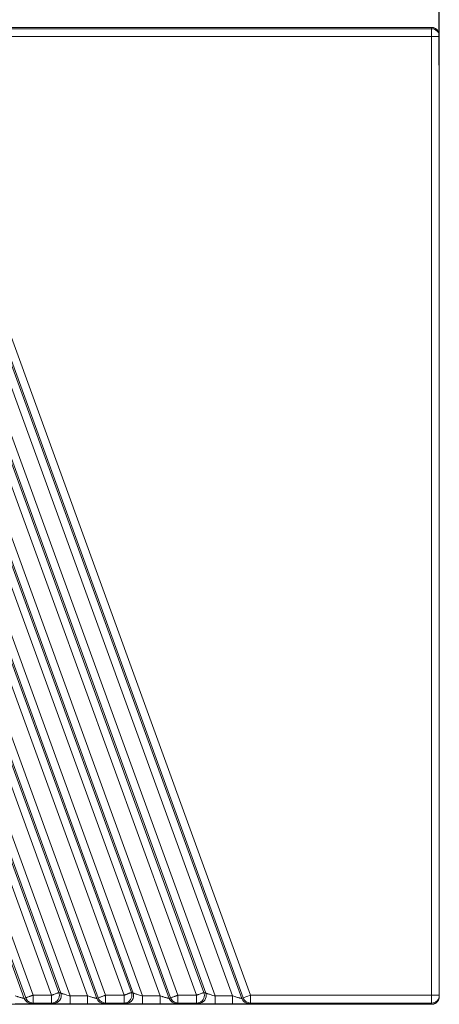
# Model space of a CAD drawing. Header units: millimetres. Extents: x 0 to 420, y 0 to 297.
# Tile 15 of 21: x 233 to 260, y 197 to 260. Entities that reach past the tile are written whole.
import ezdxf

# ---------------------------------------------------------------- set-up
doc = ezdxf.new("R2010")
doc.units = ezdxf.units.MM
doc.styles.add('黑体高度3mm', font='simhei.ttf', dxfattribs={"height": 3})
doc.dimstyles.new('黄色高度3mm', dxfattribs={"dimtxt": 3, "dimasz": 3, "dimexe": 0, "dimexo": 0, "dimtad": 1, "dimdec": 1, "dimtxsty": '黑体高度3mm', "dimcen": 2.5, "dimclrd": 2, "dimclre": 2, "dimclrt": 2, "dimadec": 0, "dimazin": 0, "dimtfac": 1, "dimtdec": 1, "dimtmove": 0, "dimatfit": 3, "dimfxl": 1, "dimarcsym": 0})

# ---------------------------------------------------------------- blocks, each defined once
blk = doc.blocks.new('*D3')
at = {"color": 2, "lineweight": -2, "transparency": 16777216}
for p, q in [((168.15, 257.355), (168.15, 272.468)), ((171.15, 272.468), (256.95, 272.468)), ((259.95, 257.355), (259.95, 272.468))]:
    blk.add_line(p, q, dxfattribs=at)
at = {"color": 2, "transparency": 16777216}
for points in [[(171.15, 272.968), (171.15, 271.968), (168.15, 272.468)], [(256.95, 272.968), (256.95, 271.968), (259.95, 272.468)]]:
    blk.add_solid(points, dxfattribs=at)
at = {"layer": 'Defpoints', "color": 0, "transparency": 16777216}
for p in [(259.95, 272.468), (168.15, 257.355), (259.95, 257.355)]:
    blk.add_point(p, dxfattribs=at)
at = {"color": 2, "transparency": 16777216, "insert": (214.05, 274.779), "char_height": 3, "attachment_point": 5, "style": '黑体高度3mm'}
blk.add_mtext('91,8', dxfattribs=at)

msp = doc.modelspace()

# ---------------------------------------------------------------- linework, layer by layer
at = {"color": 7, "linetype": 'Continuous', "lineweight": 18}
for p, q in [((259.45, 259.773), (168.718, 259.773)), ((225.507, 259.691), (259.45, 259.691)), ((259.45, 259.691), (259.45, 259.773)), ((259.45, 259.191), (259.45, 259.691)), ((233.911, 197.82), (211.574, 259.191)), ((212.768, 259.191), (235.105, 197.82)), ((213.237, 259.362), (235.574, 197.991)), ((235.689, 197.958), (213.328, 259.394)), ((213.916, 259.24), (236.289, 197.771)), ((237.407, 197.771), (215.034, 259.24)), ((238.555, 197.82), (216.218, 259.191)), ((217.412, 259.191), (239.749, 197.82)), ((217.881, 259.362), (240.219, 197.991)), ((240.334, 197.958), (217.973, 259.394)), ((218.56, 259.24), (240.933, 197.771)), ((242.052, 197.771), (219.679, 259.24)), ((243.2, 197.82), (220.863, 259.191)), ((222.056, 259.191), (244.394, 197.82)), ((222.526, 259.362), (244.863, 197.991)), ((244.978, 197.958), (222.617, 259.394)), ((223.205, 259.24), (245.578, 197.771)), ((246.696, 197.771), (224.323, 259.24)), ((247.844, 197.82), (225.507, 259.191)), ((225.507, 259.191), (259.45, 259.191)), ((259.45, 259.191), (259.45, 197.82)), ((259.95, 259.273), (259.95, 259.191)), ((259.95, 259.191), (259.95, 197.82)), ((210.989, 259.053), (233.35, 197.617)), ((233.442, 197.649), (211.104, 259.02)), ((215.634, 259.053), (237.995, 197.617)), ((238.086, 197.649), (215.749, 259.02)), ((220.278, 259.053), (242.639, 197.617)), ((242.731, 197.649), (220.393, 259.02)), ((224.923, 259.053), (247.284, 197.617)), ((247.375, 197.649), (225.038, 259.02)), ((235.689, 197.958), (235.574, 197.991)), ((240.334, 197.958), (240.219, 197.991)), ((244.978, 197.958), (244.863, 197.991)), ((233.442, 197.649), (233.35, 197.617)), ((233.819, 197.288), (233.911, 197.32)), ((235.105, 197.82), (233.911, 197.82)), ((233.911, 197.82), (233.911, 197.32)), ((233.911, 197.32), (235.105, 197.32)), ((235.129, 197.829), (235.105, 197.82)), ((235.105, 197.32), (235.105, 197.82)), ((235.105, 197.32), (235.22, 197.288)), ((236.289, 197.771), (236.289, 197.271)), ((237.407, 197.771), (236.289, 197.771)), ((237.407, 197.771), (237.407, 197.271)), ((238.086, 197.649), (237.995, 197.617)), ((238.464, 197.288), (238.555, 197.32)), ((238.555, 197.82), (238.555, 197.32)), ((239.749, 197.82), (238.555, 197.82)), ((238.555, 197.32), (239.749, 197.32)), ((239.773, 197.829), (239.749, 197.82)), ((239.749, 197.32), (239.749, 197.82)), ((239.749, 197.32), (239.864, 197.288)), ((240.933, 197.771), (240.933, 197.271)), ((242.052, 197.771), (240.933, 197.771)), ((242.052, 197.771), (242.052, 197.271)), ((242.731, 197.649), (242.639, 197.617)), ((243.108, 197.288), (243.2, 197.32)), ((243.2, 197.82), (243.2, 197.32)), ((244.394, 197.82), (243.2, 197.82)), ((243.2, 197.32), (244.394, 197.32)), ((244.418, 197.829), (244.394, 197.82)), ((244.394, 197.32), (244.394, 197.82)), ((244.394, 197.32), (244.509, 197.288)), ((245.578, 197.771), (245.578, 197.271)), ((245.578, 197.771), (246.696, 197.771)), ((246.696, 197.771), (246.696, 197.271)), ((247.375, 197.649), (247.284, 197.617)), ((247.844, 197.82), (247.375, 197.649)), ((247.753, 197.288), (247.844, 197.32)), ((259.45, 197.82), (247.844, 197.82)), ((247.844, 197.32), (259.45, 197.32)), ((259.45, 197.32), (259.45, 197.82)), ((259.45, 197.82), (259.95, 197.82)), ((259.45, 197.32), (259.45, 197.238)), ((259.95, 197.82), (259.95, 197.738)), ((259.45, 197.238), (168.718, 197.238)), ((236.289, 197.271), (237.407, 197.271)), ((240.933, 197.271), (242.052, 197.271)), ((245.578, 197.271), (246.696, 197.271))]:
    msp.add_line(p, q, dxfattribs=at)
for centre, start, end in [((259.45, 259.191), 0.00436, 90.00436), ((235.219, 197.788), 270.13857, 19.91034), ((239.863, 197.788), 270.13857, 19.91034), ((244.508, 197.788), 270.13857, 19.91034), ((233.82, 197.787), 199.97628, 269.92396), ((238.465, 197.787), 199.97628, 269.92396), ((243.109, 197.787), 199.97628, 269.92396), ((247.754, 197.787), 199.97628, 269.92396)]:
    msp.add_arc(centre, 0.5, start, end, dxfattribs=at)
for points, knots in [([(259.45, 259.773), (259.472, 259.773), (259.518, 259.771), (259.588, 259.756), (259.661, 259.729), (259.732, 259.689), (259.8, 259.634), (259.861, 259.564), (259.91, 259.478), (259.944, 259.38), (259.948, 259.309), (259.95, 259.273)], [0, 0, 0, 0, 0.0841719, 0.1750841, 0.2727346, 0.3771212, 0.4882414, 0.6060926, 0.7306716, 0.8619752, 1, 1, 1, 1]), ([(259.95, 259.191), (259.95, 259.191), (259.897, 259.191), (259.711, 259.191), (259.581, 259.191), (259.45, 259.191)], [0, 0, 0, 0, 0.5, 0.5, 1, 1, 1, 1]), ([(235.574, 197.991), (235.572, 197.99), (235.568, 197.988), (235.552, 197.982), (235.531, 197.975), (235.508, 197.966), (235.484, 197.958), (235.46, 197.949), (235.422, 197.935), (235.368, 197.916), (235.292, 197.888), (235.228, 197.865), (235.172, 197.844), (235.143, 197.834), (235.129, 197.829)], [0, 0, 0, 0, 0.0969697, 0.1854388, 0.2654038, 0.3368613, 0.3998086, 0.4542433, 0.5001636, 0.6444406, 0.7500034, 0.8749359, 0.937468, 1, 1, 1, 1]), ([(236.289, 197.771), (236.27, 197.776), (236.2, 197.797), (236.056, 197.839), (235.91, 197.884), (235.804, 197.918), (235.745, 197.937), (235.703, 197.952), (235.694, 197.956), (235.689, 197.958)], [0, 0, 0, 0, 0.0697796, 0.2519835, 0.5315941, 0.6533075, 0.7710043, 0.8857812, 1, 1, 1, 1]), ([(240.219, 197.991), (240.217, 197.99), (240.213, 197.988), (240.196, 197.982), (240.176, 197.975), (240.152, 197.966), (240.128, 197.958), (240.105, 197.949), (240.066, 197.935), (240.013, 197.916), (239.937, 197.888), (239.873, 197.865), (239.816, 197.844), (239.788, 197.834), (239.773, 197.829)], [0, 0, 0, 0, 0.09697, 0.185439, 0.265404, 0.336861, 0.399809, 0.454243, 0.500164, 0.644441, 0.750003, 0.874936, 0.937468, 1, 1, 1, 1]), ([(240.933, 197.771), (240.914, 197.776), (240.845, 197.797), (240.701, 197.839), (240.554, 197.884), (240.448, 197.918), (240.39, 197.937), (240.348, 197.952), (240.338, 197.956), (240.334, 197.958)], [0, 0, 0, 0, 0.06978, 0.251983, 0.531594, 0.653308, 0.771004, 0.885781, 1, 1, 1, 1]), ([(244.863, 197.991), (244.861, 197.99), (244.857, 197.988), (244.841, 197.982), (244.82, 197.975), (244.797, 197.966), (244.773, 197.958), (244.749, 197.949), (244.711, 197.935), (244.657, 197.916), (244.581, 197.888), (244.517, 197.865), (244.461, 197.844), (244.432, 197.834), (244.418, 197.829)], [0, 0, 0, 0, 0.09697, 0.185439, 0.265404, 0.336861, 0.399809, 0.454243, 0.500164, 0.644441, 0.750003, 0.874936, 0.937468, 1, 1, 1, 1]), ([(245.578, 197.771), (245.558, 197.776), (245.489, 197.797), (245.345, 197.839), (245.199, 197.884), (245.093, 197.918), (245.034, 197.937), (244.992, 197.952), (244.983, 197.956), (244.978, 197.958)], [0, 0, 0, 0, 0.06978, 0.251983, 0.531594, 0.653308, 0.771004, 0.885781, 1, 1, 1, 1]), ([(233.35, 197.617), (233.348, 197.617), (233.344, 197.616), (233.325, 197.62), (233.298, 197.626), (233.263, 197.634), (233.219, 197.645), (233.159, 197.66), (233.078, 197.681), (232.991, 197.706), (232.885, 197.736), (232.814, 197.756), (232.763, 197.771)], [0, 0, 0, 0, 0.0766082, 0.1525964, 0.2289892, 0.3065312, 0.3857197, 0.4668537, 0.5985339, 0.7364066, 0.8130436, 1, 1, 1, 1]), ([(232.763, 197.271), (232.792, 197.271), (232.852, 197.271), (232.945, 197.271), (233.043, 197.272), (233.188, 197.272), (233.344, 197.274), (233.5, 197.276), (233.629, 197.278), (233.736, 197.281), (233.802, 197.284), (233.814, 197.287), (233.819, 197.288)], [0, 0, 0, 0, 0.055332, 0.115088, 0.179216, 0.24769, 0.405512, 0.509892, 0.623132, 0.766036, 0.897111, 1, 1, 1, 1]), ([(233.911, 197.82), (233.907, 197.818), (233.9, 197.816), (233.885, 197.81), (233.859, 197.801), (233.808, 197.782), (233.741, 197.758), (233.66, 197.729), (233.576, 197.698), (233.477, 197.662), (233.455, 197.654), (233.442, 197.649)], [0, 0, 0, 0, 0.0156879, 0.0313758, 0.0627494, 0.1254789, 0.2507966, 0.3552981, 0.5014009, 0.6976578, 1, 1, 1, 1]), ([(233.911, 197.32), (233.809, 197.32), (233.708, 197.352), (233.541, 197.469), (233.477, 197.553), (233.442, 197.649)], [0, 0, 0, 0, 0.5, 0.5, 1, 1, 1, 1]), ([(235.604, 197.82), (235.604, 197.689), (235.55, 197.559), (235.365, 197.374), (235.236, 197.32), (235.105, 197.32)], [0, 0, 0, 0, 0.5, 0.5, 1, 1, 1, 1]), ([(235.22, 197.288), (235.222, 197.287), (235.227, 197.286), (235.244, 197.285), (235.271, 197.283), (235.327, 197.281), (235.419, 197.278), (235.553, 197.276), (235.709, 197.274), (235.898, 197.272), (236.101, 197.271), (236.231, 197.271), (236.289, 197.271)], [0, 0, 0, 0, 0.05008, 0.105702, 0.166939, 0.233953, 0.383242, 0.490525, 0.601792, 0.753075, 0.88937, 1, 1, 1, 1]), ([(237.995, 197.617), (237.993, 197.617), (237.989, 197.616), (237.97, 197.62), (237.943, 197.626), (237.907, 197.634), (237.864, 197.645), (237.804, 197.66), (237.723, 197.681), (237.635, 197.706), (237.53, 197.736), (237.458, 197.756), (237.407, 197.771)], [0, 0, 0, 0, 0.0766082, 0.1525964, 0.2289892, 0.3065312, 0.3857197, 0.4668537, 0.5985339, 0.7364066, 0.8130436, 1, 1, 1, 1]), ([(237.407, 197.271), (237.436, 197.271), (237.496, 197.271), (237.589, 197.271), (237.687, 197.272), (237.832, 197.272), (237.988, 197.274), (238.145, 197.276), (238.274, 197.278), (238.38, 197.281), (238.446, 197.284), (238.459, 197.287), (238.464, 197.288)], [0, 0, 0, 0, 0.055332, 0.115088, 0.179216, 0.24769, 0.405512, 0.509892, 0.623132, 0.766036, 0.897111, 1, 1, 1, 1]), ([(238.555, 197.82), (238.552, 197.818), (238.544, 197.816), (238.529, 197.81), (238.504, 197.801), (238.452, 197.782), (238.385, 197.758), (238.305, 197.729), (238.22, 197.698), (238.122, 197.662), (238.1, 197.654), (238.086, 197.649)], [0, 0, 0, 0, 0.015688, 0.031376, 0.062749, 0.125479, 0.250797, 0.355298, 0.501401, 0.697658, 1, 1, 1, 1]), ([(238.555, 197.32), (238.454, 197.32), (238.352, 197.352), (238.186, 197.469), (238.121, 197.553), (238.086, 197.649)], [0, 0, 0, 0, 0.5, 0.5, 1, 1, 1, 1]), ([(240.248, 197.82), (240.248, 197.689), (240.195, 197.559), (240.01, 197.374), (239.88, 197.32), (239.749, 197.32)], [0, 0, 0, 0, 0.5, 0.5, 1, 1, 1, 1]), ([(239.864, 197.288), (239.867, 197.287), (239.871, 197.286), (239.889, 197.285), (239.916, 197.283), (239.972, 197.281), (240.064, 197.278), (240.197, 197.276), (240.353, 197.274), (240.543, 197.272), (240.746, 197.271), (240.875, 197.271), (240.933, 197.271)], [0, 0, 0, 0, 0.0500804, 0.1057017, 0.166939, 0.2339534, 0.383242, 0.4905254, 0.6017922, 0.7530749, 0.8893697, 1, 1, 1, 1]), ([(242.639, 197.617), (242.637, 197.617), (242.633, 197.616), (242.614, 197.62), (242.587, 197.626), (242.551, 197.634), (242.508, 197.645), (242.448, 197.66), (242.367, 197.681), (242.28, 197.706), (242.174, 197.736), (242.103, 197.756), (242.052, 197.771)], [0, 0, 0, 0, 0.076608, 0.152596, 0.228989, 0.306531, 0.38572, 0.466854, 0.598534, 0.736407, 0.813044, 1, 1, 1, 1]), ([(242.052, 197.271), (242.081, 197.271), (242.141, 197.271), (242.233, 197.271), (242.332, 197.272), (242.477, 197.272), (242.633, 197.274), (242.789, 197.276), (242.918, 197.278), (243.025, 197.281), (243.091, 197.284), (243.103, 197.287), (243.108, 197.288)], [0, 0, 0, 0, 0.055332, 0.115088, 0.179216, 0.24769, 0.405512, 0.509892, 0.623132, 0.766036, 0.897111, 1, 1, 1, 1]), ([(243.2, 197.82), (243.196, 197.818), (243.189, 197.816), (243.174, 197.81), (243.148, 197.801), (243.096, 197.782), (243.03, 197.758), (242.949, 197.729), (242.865, 197.698), (242.766, 197.662), (242.744, 197.654), (242.731, 197.649)], [0, 0, 0, 0, 0.015688, 0.031376, 0.062749, 0.125479, 0.250797, 0.355298, 0.501401, 0.697658, 1, 1, 1, 1]), ([(243.2, 197.32), (243.098, 197.32), (242.997, 197.352), (242.83, 197.469), (242.766, 197.553), (242.731, 197.649)], [0, 0, 0, 0, 0.5, 0.5, 1, 1, 1, 1]), ([(244.893, 197.82), (244.893, 197.689), (244.839, 197.559), (244.654, 197.374), (244.524, 197.32), (244.394, 197.32)], [0, 0, 0, 0, 0.5, 0.5, 1, 1, 1, 1]), ([(244.509, 197.288), (244.511, 197.287), (244.516, 197.286), (244.533, 197.285), (244.56, 197.283), (244.616, 197.281), (244.708, 197.278), (244.842, 197.276), (244.998, 197.274), (245.187, 197.272), (245.39, 197.271), (245.52, 197.271), (245.578, 197.271)], [0, 0, 0, 0, 0.0500804, 0.1057017, 0.166939, 0.2339534, 0.383242, 0.4905254, 0.6017922, 0.7530749, 0.8893697, 1, 1, 1, 1]), ([(247.284, 197.617), (247.282, 197.617), (247.277, 197.616), (247.259, 197.62), (247.232, 197.626), (247.196, 197.634), (247.153, 197.645), (247.093, 197.66), (247.012, 197.681), (246.924, 197.706), (246.819, 197.736), (246.747, 197.756), (246.696, 197.771)], [0, 0, 0, 0, 0.076608, 0.152596, 0.228989, 0.306531, 0.38572, 0.466854, 0.598534, 0.736407, 0.813044, 1, 1, 1, 1]), ([(246.696, 197.271), (246.725, 197.271), (246.785, 197.271), (246.878, 197.271), (246.976, 197.272), (247.121, 197.272), (247.277, 197.274), (247.433, 197.276), (247.563, 197.278), (247.669, 197.281), (247.735, 197.284), (247.748, 197.287), (247.753, 197.288)], [0, 0, 0, 0, 0.055332, 0.115088, 0.179216, 0.24769, 0.405512, 0.509892, 0.623132, 0.766036, 0.897111, 1, 1, 1, 1]), ([(247.844, 197.32), (247.743, 197.32), (247.641, 197.352), (247.475, 197.469), (247.41, 197.553), (247.375, 197.649)], [0, 0, 0, 0, 0.5, 0.5, 1, 1, 1, 1]), ([(247.844, 197.82), (247.844, 197.69), (247.844, 197.562), (247.844, 197.377), (247.844, 197.322), (247.844, 197.32)], [0, 0, 0, 0, 0.5, 0.5, 1, 1, 1, 1]), ([(259.95, 197.82), (259.95, 197.689), (259.897, 197.559), (259.711, 197.374), (259.581, 197.32), (259.45, 197.32)], [0, 0, 0, 0, 0.5, 0.5, 1, 1, 1, 1]), ([(259.95, 197.738), (259.949, 197.714), (259.948, 197.668), (259.933, 197.601), (259.911, 197.539), (259.882, 197.482), (259.847, 197.431), (259.808, 197.386), (259.765, 197.348), (259.721, 197.316), (259.675, 197.29), (259.628, 197.269), (259.582, 197.255), (259.537, 197.245), (259.493, 197.239), (259.464, 197.238), (259.45, 197.238)], [0, 0, 0, 0, 0.0895348, 0.1762852, 0.2602509, 0.3414316, 0.4198269, 0.4954365, 0.5682601, 0.6382975, 0.7055484, 0.7700127, 0.8316901, 0.8905805, 0.9466839, 1, 1, 1, 1])]:
    msp.add_open_spline(points, degree=3, knots=knots, dxfattribs=at)
for points in [[(235.574, 197.991), (235.594, 197.936), (235.604, 197.878), (235.604, 197.82)], [(240.219, 197.991), (240.238, 197.936), (240.248, 197.878), (240.248, 197.82)], [(244.863, 197.991), (244.883, 197.936), (244.893, 197.878), (244.893, 197.82)]]:
    msp.add_open_spline(points, degree=3, dxfattribs=at)

# ---------------------------------------------------------------- dimensions: what is measured, and where the dimension line sits
at = {"color": 3}
dim = msp.add_linear_dim(base=(259.95, 272.468), p1=(168.15, 257.355), p2=(259.95, 257.355), dimstyle='黄色高度3mm', dxfattribs=at)
dim.commit()
dim.dimension.update_dxf_attribs({"geometry": '*D3', "text_midpoint": (214.05, 274.779)})

doc.saveas('drawing.dxf')
